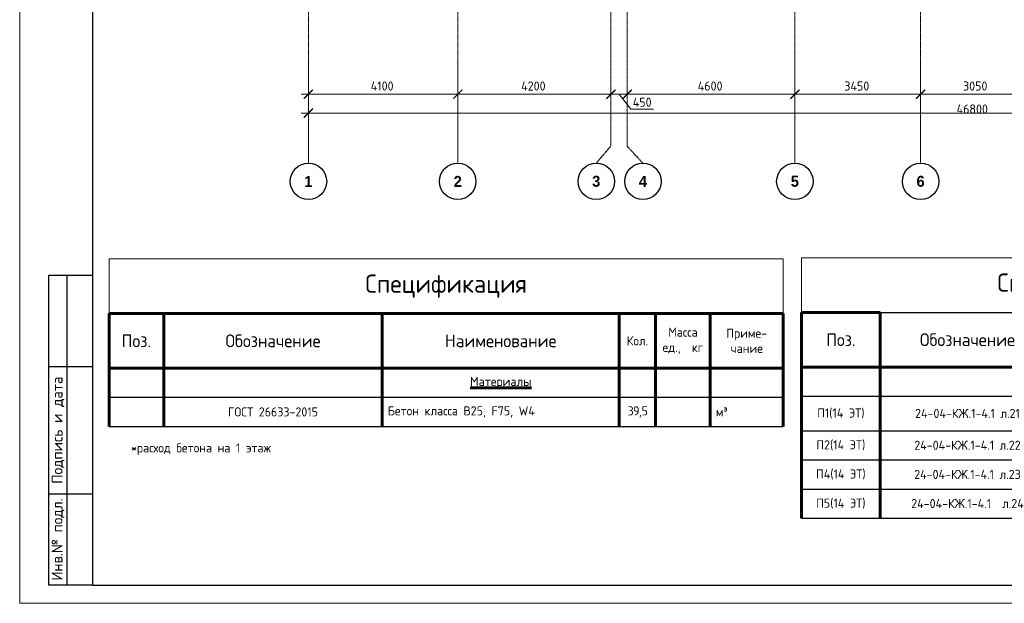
# Model space of a CAD drawing. Header units: millimetres. Extents: x 369815 to 1481759, y -423071 to -27917.
# Tile 26 of 256: x 436521 to 463539, y -330878 to -314867. Entities that reach past the tile are written whole.
import ezdxf
from ezdxf.enums import TextEntityAlignment as Align

# ---------------------------------------------------------------- set-up
doc = ezdxf.new("R2010")
doc.units = ezdxf.units.MM
doc.linetypes.add('______5', pattern=[1100, 800, -100, 100, -100])
doc.linetypes.add('осевая', pattern=[50.8, 31.75, -6.35, 6.35, -6.35])
for name, color, linetype, lineweight in [('Оси', 40, '______5', 18), ('Основная 0.6', 142, 'Continuous', 60), ('РАЗМЕРЫ', 1, 'Continuous', 9), ('Текст', 7, 'Continuous', 25), ('ТОНКИЕ', 7, 'Continuous', 9)]:
    doc.layers.add(name, color=color, linetype=linetype, lineweight=lineweight)
doc.layers.add('ТОЛСТЫЕ_ОСНОВНЫЕ', color=6, linetype='Continuous')
doc.styles.add('Century Gothic', font='GOTHIC.TTF')
doc.styles.add('GOST-2.304_Type-B', font='GOST_Common.ttf')
doc.styles.add('style1', font='GOST_Common.ttf', dxfattribs={"height": 500})
doc.dimstyles.new('СПДС', dxfattribs={"dimscale": 100, "dimtxt": 2.5, "dimasz": 2.5, "dimexe": 1.25, "dimexo": 0, "dimtad": 1, "dimdec": 0, "dimtxsty": 'GOST-2.304_Type-B', "dimblk": 'ARCHTICK', "dimcen": 2.5, "dimdle": 2, "dimadec": 0, "dimazin": 2, "dimtfac": 0.75, "dimtdec": 0, "dimtmove": 1, "dimatfit": 3, "dimfxl": 1, "dimtolj": 1, "dimarcsym": 1})

# ---------------------------------------------------------------- blocks, each defined once
blk = doc.blocks.new('_ArchTick')
at = {"color": 0, "linetype": 'ByBlock', "const_width": 0.15}
blk.add_lwpolyline([(-0.5, -0.5), (0.5, 0.5)], dxfattribs=at)
blk = doc.blocks.new('*D2369')
at = {"color": 0, "lineweight": -2, "transparency": 16777216}
for p, q in [((983446, -19381), (1030646, -19381)), ((983646, -19381), (983646, -19256)), ((1030446, -19495), (1030446, -19256))]:
    blk.add_line(p, q, dxfattribs=at)
at = {"layer": 'DEFPOINTS', "color": 0, "transparency": 16777216}
for p in [(983646, -19381), (1030446, -19381), (1030446, -19495)]:
    blk.add_point(p, dxfattribs=at)
at = {"color": 0, "lineweight": -2, "transparency": 16777216, "xscale": 250, "yscale": 250, "zscale": 250, "rotation": 180}
blk.add_blockref('_ArchTick', (983646, -19381), dxfattribs=at)
at = {"color": 0, "lineweight": -2, "transparency": 16777216, "xscale": 250, "yscale": 250, "zscale": 250}
blk.add_blockref('_ArchTick', (1030446, -19381), dxfattribs=at)
at = {"color": 0, "transparency": 16777216, "insert": (1001863, -19270), "char_height": 250, "width": 104166.67, "attachment_point": 5, "style": 'GOST-2.304_Type-B'}
blk.add_mtext('\\A1;46800', dxfattribs=at)
blk = doc.blocks.new('NSY101')
at = {"color": 0, "linetype": 'ByBlock', "lineweight": -2}
blk.add_circle((0, 0), 50, dxfattribs=at)
blk = doc.blocks.new('СЛОЖНЫЙ_ОБЪЕКТ_31')
at = {"layer": 'Оси', "color": 16, "linetype": 'Continuous', "lineweight": 25, "transparency": 33554687, "xscale": 9.999999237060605, "yscale": 9.999999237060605, "zscale": 9.999999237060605}
blk.add_blockref('NSY101', (8813, -43009), dxfattribs=at)
at = {"layer": 'Оси', "color": 16, "linetype": 'Continuous', "lineweight": 25, "transparency": 33554687, "insert": (8813, -43009), "char_height": 300, "width": 385, "attachment_point": 5, "style": 'Century Gothic'}
blk.add_mtext('\\A1;{\\fCentury Gothic|i0|b1;\\H300.000000;\\W1.000000;\\C16;2}\\P', dxfattribs=at)
blk = doc.blocks.new('СЛОЖНЫЙ_ОБЪЕКТ_32')
at = {"layer": 'Оси', "color": 16, "linetype": 'Continuous', "lineweight": 25, "transparency": 33554687, "xscale": 9.999999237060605, "yscale": 9.999999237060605, "zscale": 9.999999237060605}
blk.add_blockref('NSY101', (18063, -43009), dxfattribs=at)
at = {"layer": 'Оси', "color": 16, "linetype": 'Continuous', "lineweight": 25, "transparency": 33554687, "insert": (18063, -43009), "char_height": 300, "width": 385, "attachment_point": 5, "style": 'Century Gothic'}
blk.add_mtext('\\A1;{\\fCentury Gothic|i0|b1;\\H300.000000;\\W1.000000;\\C16;5}\\P', dxfattribs=at)
blk = doc.blocks.new('СЛОЖНЫЙ_ОБЪЕКТ_33')
at = {"layer": 'Оси', "color": 16, "linetype": 'Continuous', "lineweight": 25, "transparency": 33554687, "xscale": 9.999999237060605, "yscale": 9.999999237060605, "zscale": 9.999999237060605}
blk.add_blockref('NSY101', (21513, -43009), dxfattribs=at)
at = {"layer": 'Оси', "color": 16, "linetype": 'Continuous', "lineweight": 25, "transparency": 33554687, "insert": (21513, -43009), "char_height": 300, "width": 385, "attachment_point": 5, "style": 'Century Gothic'}
blk.add_mtext('\\A1;{\\fCentury Gothic|i0|b1;\\H300.000000;\\W1.000000;\\C16;6}\\P', dxfattribs=at)
blk = doc.blocks.new('СЛОЖНЫЙ_ОБЪЕКТ_46')
at = {"layer": 'Оси', "color": 16, "linetype": 'Continuous', "lineweight": 25, "transparency": 33554687, "xscale": 9.999999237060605, "yscale": 9.999999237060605, "zscale": 9.999999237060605}
blk.add_blockref('NSY101', (5263, -43009), dxfattribs=at)
at = {"layer": 'Оси', "color": 16, "linetype": 'Continuous', "lineweight": 25, "transparency": 33554687, "insert": (5263, -43009), "char_height": 300, "width": 385, "attachment_point": 5, "style": 'Century Gothic'}
blk.add_mtext('\\A1;{\\fCentury Gothic|i0|b1;\\H300.000000;\\W1.000000;\\C16;1}\\P', dxfattribs=at)
blk = doc.blocks.new('СЛОЖНЫЙ_ОБЪЕКТ_48')
at = {"layer": 'Оси', "color": 16, "linetype": 'Continuous', "lineweight": 25, "transparency": 33554687, "xscale": 9.999999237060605, "yscale": 9.999999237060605, "zscale": 9.999999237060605}
blk.add_blockref('NSY101', (13893, -43009), dxfattribs=at)
at = {"layer": 'Оси', "color": 16, "linetype": 'Continuous', "lineweight": 25, "transparency": 33554687, "insert": (13893, -43009), "char_height": 300, "width": 385, "attachment_point": 5, "style": 'Century Gothic'}
blk.add_mtext('\\A1;{\\fCentury Gothic|i0|b1;\\H300.000000;\\W1.000000;\\C16;4}\\P', dxfattribs=at)
blk = doc.blocks.new('СЛОЖНЫЙ_ОБЪЕКТ_49')
at = {"layer": 'Оси', "color": 16, "linetype": 'Continuous', "lineweight": 25, "transparency": 33554687, "xscale": 9.999999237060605, "yscale": 9.999999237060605, "zscale": 9.999999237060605}
blk.add_blockref('NSY101', (12613, -43009), dxfattribs=at)
at = {"layer": 'Оси', "color": 16, "linetype": 'Continuous', "lineweight": 25, "transparency": 33554687, "insert": (12613, -43009), "char_height": 300, "width": 385, "attachment_point": 5, "style": 'Century Gothic'}
blk.add_mtext('\\A1;{\\fCentury Gothic|i0|b1;\\H300.000000;\\W1.000000;\\C16;3}\\P', dxfattribs=at)
blk = doc.blocks.new('*D2355')
at = {"color": 0, "lineweight": -2, "transparency": 16777216}
for p, q in [((983446, -18864), (987946, -18864)), ((983646, -18864), (983646, -18739)), ((987746, -18864), (987746, -18739))]:
    blk.add_line(p, q, dxfattribs=at)
at = {"layer": 'DEFPOINTS', "color": 0, "transparency": 16777216}
for p in [(983646, -18864), (987746, -18864), (987746, -18864)]:
    blk.add_point(p, dxfattribs=at)
at = {"color": 0, "lineweight": -2, "transparency": 16777216, "xscale": 250, "yscale": 250, "zscale": 250, "rotation": 180}
blk.add_blockref('_ArchTick', (983646, -18864), dxfattribs=at)
at = {"color": 0, "lineweight": -2, "transparency": 16777216, "xscale": 250, "yscale": 250, "zscale": 250}
blk.add_blockref('_ArchTick', (987746, -18864), dxfattribs=at)
at = {"color": 0, "transparency": 16777216, "insert": (985670, -18639), "char_height": 250, "width": 83333.33, "attachment_point": 5, "style": 'GOST-2.304_Type-B'}
blk.add_mtext('\\A1;4100', dxfattribs=at)
blk = doc.blocks.new('*D2356')
at = {"color": 0, "lineweight": -2, "transparency": 16777216}
for p, q in [((987546, -18864), (992146, -18864)), ((987746, -18864), (987746, -18739)), ((991946, -18864), (991946, -18739))]:
    blk.add_line(p, q, dxfattribs=at)
at = {"layer": 'DEFPOINTS', "color": 0, "transparency": 16777216}
for p in [(987746, -18864), (991946, -18864), (991946, -18864)]:
    blk.add_point(p, dxfattribs=at)
at = {"color": 0, "lineweight": -2, "transparency": 16777216, "xscale": 250, "yscale": 250, "zscale": 250, "rotation": 180}
blk.add_blockref('_ArchTick', (987746, -18864), dxfattribs=at)
at = {"color": 0, "lineweight": -2, "transparency": 16777216, "xscale": 250, "yscale": 250, "zscale": 250}
blk.add_blockref('_ArchTick', (991946, -18864), dxfattribs=at)
at = {"color": 0, "transparency": 16777216, "insert": (989820, -18639), "char_height": 250, "width": 83333.33, "attachment_point": 5, "style": 'GOST-2.304_Type-B'}
blk.add_mtext('\\A1;4200', dxfattribs=at)
blk = doc.blocks.new('*D2357')
at = {"color": 0, "lineweight": -2, "transparency": 16777216}
for p, q in [((992196, -18864), (997196, -18864)), ((992396, -18864), (992396, -18739)), ((996996, -18864), (996996, -18739))]:
    blk.add_line(p, q, dxfattribs=at)
at = {"layer": 'DEFPOINTS', "color": 0, "transparency": 16777216}
for p in [(992396, -18864), (996996, -18864), (996996, -18864)]:
    blk.add_point(p, dxfattribs=at)
at = {"color": 0, "lineweight": -2, "transparency": 16777216, "xscale": 250, "yscale": 250, "zscale": 250, "rotation": 180}
blk.add_blockref('_ArchTick', (992396, -18864), dxfattribs=at)
at = {"color": 0, "lineweight": -2, "transparency": 16777216, "xscale": 250, "yscale": 250, "zscale": 250}
blk.add_blockref('_ArchTick', (996996, -18864), dxfattribs=at)
at = {"color": 0, "transparency": 16777216, "insert": (994670, -18639), "char_height": 250, "width": 83333.33, "attachment_point": 5, "style": 'GOST-2.304_Type-B'}
blk.add_mtext('\\A1;4600', dxfattribs=at)
blk = doc.blocks.new('*D2358')
at = {"color": 0, "lineweight": -2, "transparency": 16777216}
for p, q in [((996796, -18864), (1000646, -18864)), ((996996, -18864), (996996, -18739)), ((1000446, -18864), (1000446, -18739))]:
    blk.add_line(p, q, dxfattribs=at)
at = {"layer": 'DEFPOINTS', "color": 0, "transparency": 16777216}
for p in [(996996, -18864), (1000446, -18864), (1000446, -18864)]:
    blk.add_point(p, dxfattribs=at)
at = {"color": 0, "lineweight": -2, "transparency": 16777216, "xscale": 250, "yscale": 250, "zscale": 250, "rotation": 180}
blk.add_blockref('_ArchTick', (996996, -18864), dxfattribs=at)
at = {"color": 0, "lineweight": -2, "transparency": 16777216, "xscale": 250, "yscale": 250, "zscale": 250}
blk.add_blockref('_ArchTick', (1000446, -18864), dxfattribs=at)
at = {"color": 0, "transparency": 16777216, "insert": (998695, -18639), "char_height": 250, "width": 83333.33, "attachment_point": 5, "style": 'GOST-2.304_Type-B'}
blk.add_mtext('\\A1;3450', dxfattribs=at)
blk = doc.blocks.new('*D2359')
at = {"color": 0, "lineweight": -2, "transparency": 16777216}
for p, q in [((1000246, -18864), (1003696, -18864)), ((1000446, -18864), (1000446, -18739)), ((1003496, -18864), (1003496, -18739))]:
    blk.add_line(p, q, dxfattribs=at)
at = {"layer": 'DEFPOINTS', "color": 0, "transparency": 16777216}
for p in [(1000446, -18864), (1003496, -18864), (1003496, -18864)]:
    blk.add_point(p, dxfattribs=at)
at = {"color": 0, "lineweight": -2, "transparency": 16777216, "xscale": 250, "yscale": 250, "zscale": 250, "rotation": 180}
blk.add_blockref('_ArchTick', (1000446, -18864), dxfattribs=at)
at = {"color": 0, "lineweight": -2, "transparency": 16777216, "xscale": 250, "yscale": 250, "zscale": 250}
blk.add_blockref('_ArchTick', (1003496, -18864), dxfattribs=at)
at = {"color": 0, "transparency": 16777216, "insert": (1001945, -18639), "char_height": 250, "width": 83333.33, "attachment_point": 5, "style": 'GOST-2.304_Type-B'}
blk.add_mtext('\\A1;3050', dxfattribs=at)
blk = doc.blocks.new('*D2367')
at = {"color": 0, "lineweight": -2, "transparency": 16777216}
for p, q in [((992596, -18864), (991746, -18864)), ((991946, -18739), (991946, -18989)), ((992171, -18864), (992493, -19270)), ((992396, -18802), (992396, -18989)), ((992493, -19270), (993118, -19270))]:
    blk.add_line(p, q, dxfattribs=at)
at = {"layer": 'DEFPOINTS', "color": 0, "transparency": 16777216}
for p in [(991946, -18739), (991946, -18864), (992396, -18802)]:
    blk.add_point(p, dxfattribs=at)
at = {"color": 0, "lineweight": -2, "transparency": 16777216, "xscale": 250, "yscale": 250, "zscale": 250, "rotation": 180}
blk.add_blockref('_ArchTick', (991946, -18864), dxfattribs=at)
at = {"color": 0, "lineweight": -2, "transparency": 16777216, "xscale": 250, "yscale": 250, "zscale": 250}
blk.add_blockref('_ArchTick', (992396, -18864), dxfattribs=at)
at = {"color": 0, "transparency": 16777216, "insert": (992805, -19083), "char_height": 250, "attachment_point": 5, "style": 'GOST-2.304_Type-B'}
blk.add_mtext('\\A1;450', dxfattribs=at)
blk = doc.blocks.new('*U133')
at = {"layer": 'ТОЛСТЫЕ_ОСНОВНЫЕ'}
for p, q in [((8, 5), (8, 90)), ((8, 90), (20, 90)), ((13, 5), (13, 90)), ((8, 65), (20, 65)), ((8, 30), (20, 30)), ((20, 5), (8, 5))]:
    blk.add_line(p, q, dxfattribs=at)
at = {"layer": 'ТОЛСТЫЕ_ОСНОВНЫЕ', "color": 6}
blk.add_lwpolyline([(20, 5), (589, 5), (589, 415), (20, 415)], close=True, dxfattribs=at)
at = {"layer": 'ТОНКИЕ'}
blk.add_lwpolyline([(0, 0), (594, 0), (594, 420), (0, 420)], close=True, dxfattribs=at)
at = {"layer": 'Текст', "style": 'style1'}
for s, p in [('Подпись и дата', (10.5, 47.5)), ('Инв.№ подл.', (10.5, 17.5))]:
    blk.add_text(s, height=3, rotation=90, dxfattribs=at).set_placement(p, align=Align.MIDDLE)
blk = doc.blocks.new('*T1549')
at = {"layer": 'DEFPOINTS', "color": 8, "linetype": 'ByBlock', "lineweight": 0, "transparency": 16777216}
for p, q in [((0, 0), (18500, 0)), ((0, 0), (0, -1500)), ((18500, 0), (18500, -1500))]:
    blk.add_line(p, q, dxfattribs=at)
at = {"layer": 'Основная 0.6', "color": 0, "linetype": 'Continuous', "lineweight": 60, "transparency": 16777216}
for p, q in [((0, -1500), (15000, -1500)), ((0, -1500), (0, -4600)), ((1500, -1500), (1500, -4600)), ((7500, -1500), (7500, -4600)), ((14000, -1500), (14000, -4600)), ((15000, -1500), (15000, -4600)), ((16500, -1500), (16500, -4600)), ((18500, -1500), (18500, -4600)), ((0, -3000), (15000, -3000))]:
    blk.add_line(p, q, dxfattribs=at)
at = {"layer": 'Основная 0.6', "color": 0, "linetype": 'Continuous', "transparency": 16777216}
for p, q in [((15000, -1500), (18500, -1500)), ((15000, -3000), (18500, -3000))]:
    blk.add_line(p, q, dxfattribs=at)
at = {"layer": 'Основная 0.6', "color": 0, "linetype": 'Continuous', "lineweight": -2, "transparency": 16777216}
for p, q in [((0, -3800), (1500, -3800)), ((14000, -3800), (18500, -3800)), ((0, -4600), (1500, -4600)), ((14000, -4600), (18500, -4600))]:
    blk.add_line(p, q, dxfattribs=at)
at = {"layer": 'Основная 0.6', "color": 0, "lineweight": -2, "transparency": 16777216}
for p, q in [((1500, -3800), (14000, -3800)), ((1500, -4600), (14000, -4600))]:
    blk.add_line(p, q, dxfattribs=at)
at = {"layer": 'Основная 0.6', "color": 0, "transparency": 16777216, "style": 'GOST-2.304_Type-B'}
for s, insert, char_height, width, attachment_point in [('Спецификация', (9250, -750), 500, 18200, 5), ('Масса\\Pед.,  кг', (15750, -2250), 250, 1200, 5), ('Приме-\\Pчание', (17500, -2250), 250, 1700, 5), ('Поз.', (750, -2250), 350, 1200, 5), ('Обозначение', (4500, -2250), 350, 5700, 5), ('Наименование', (10750, -2250), 350, 6200, 5), ('Кол.', (14500, -2250), 250, 700, 5), ('{\\LМатериалы}', (10750, -3400), 250, 6200, 5), ('ГОСТ 26633-2015', (4500, -4200), 250, 5700, 5), ('Бетон класса В25, F75, W4', (7650, -4200), 250, 6200, 4), ('м³', (16650, -4200), 250, 1700, 4), ('{\\T0.9;39,5', (14500, -4200), 250, 700, 5)]:
    blk.add_mtext(s, dxfattribs=dict(at, insert=insert, char_height=char_height, width=width, attachment_point=attachment_point))
blk = doc.blocks.new('*T1550')
at = {"layer": 'DEFPOINTS', "color": 8, "linetype": 'ByBlock', "lineweight": 0, "transparency": 16777216}
for p, q in [((0, 0), (17950, 0)), ((0, 0), (0, -1500)), ((17950, 0), (17950, -1500))]:
    blk.add_line(p, q, dxfattribs=at)
at = {"layer": 'Основная 0.6', "color": 0, "linetype": 'Continuous', "lineweight": 60, "transparency": 16777216}
for p, q in [((0, -1500), (2152, -1500)), ((0, -1500), (0, -7145)), ((2152, -1500), (2152, -7145)), ((6950, -1500), (6950, -7145)), ((13450, -1500), (13450, -7145)), ((14450, -1500), (14450, -7145)), ((15950, -1500), (15950, -7145)), ((17950, -1500), (17950, -7145)), ((0, -3000), (14450, -3000))]:
    blk.add_line(p, q, dxfattribs=at)
at = {"layer": 'Основная 0.6', "color": 0, "linetype": 'ByBlock', "lineweight": -2, "transparency": 16777216}
blk.add_line((2152, -1500), (17950, -1500), dxfattribs=at)
at = {"layer": 'Основная 0.6', "color": 0, "linetype": 'Continuous', "transparency": 16777216}
blk.add_line((14450, -3000), (17950, -3000), dxfattribs=at)
at = {"layer": 'Основная 0.6', "color": 0, "linetype": 'Continuous', "lineweight": -2, "transparency": 16777216}
for p, q in [((0, -3800), (2152, -3800)), ((13450, -3800), (17950, -3800)), ((0, -4745), (2152, -4745)), ((13450, -4745), (17950, -4745)), ((0, -5545), (2152, -5545)), ((13450, -5545), (17950, -5545)), ((0, -6345), (2152, -6345)), ((13450, -6345), (17950, -6345)), ((0, -7145), (2152, -7145)), ((13450, -7145), (17950, -7145))]:
    blk.add_line(p, q, dxfattribs=at)
at = {"layer": 'Основная 0.6', "color": 0, "lineweight": -2, "transparency": 16777216}
for p, q in [((2152, -3800), (13450, -3800)), ((2152, -4745), (6950, -4745)), ((2152, -5545), (6950, -5545)), ((2152, -6345), (6950, -6345)), ((2152, -7145), (13450, -7145))]:
    blk.add_line(p, q, dxfattribs=at)
at = {"layer": 'Основная 0.6', "color": 0, "transparency": 16777216, "attachment_point": 5, "style": 'GOST-2.304_Type-B'}
for s, insert, char_height, width in [('Спецификация пилонов', (8975, -750), 500, 17649.63), ('Масса\\Pед.,  кг', (15200, -2250), 250, 1200), ('Приме-\\Pчание', (16950, -2250), 250, 1700), ('Поз.', (1076, -2250), 350, 1851.73), ('Обозначение', (4551, -2250), 350, 4497.9), ('Наименование', (10200, -2250), 350, 6200), ('Кол.', (13950, -2250), 250, 700), ('{\\C256;П1(14 ЭТ)}', (1076, -4272), 250, 1851.73), ('24-04-КЖ.1-4.1 л.21', (4551, -4272), 250, 4497.9), ('20', (13950, -4272), 250, 700), ('{\\C256;П2(14 ЭТ)}', (1076, -5145), 250, 1851.73), ('24-04-КЖ.1-4.1 л.22', (4551, -5145), 250, 4497.9), ('14', (13950, -5145), 250, 700), ('Пилоны 14-го этажа', (10200, -5472), 250, 6200), ('{\\C256;П4(14 ЭТ)}', (1076, -5945), 250, 1851.73), ('24-04-КЖ.1-4.1 л.23', (4551, -5945), 250, 4497.9), ('3', (13950, -5945), 250, 700), ('{\\C256;П5(14 ЭТ)}', (1076, -6745), 250, 1851.73), ('24-04-КЖ.1-4.1  л.24', (4551, -6745), 250, 4497.9), ('16', (13950, -6745), 250, 700)]:
    blk.add_mtext(s, dxfattribs=dict(at, insert=insert, char_height=char_height, width=width))
blk = doc.blocks.new('оси2')
at = {"layer": 'Оси', "color": 16, "linetype": 'осевая', "lineweight": 0, "ltscale": 0.5, "transparency": 33554687}
for p, q in [((983645.5, 5465.4), (983645.8, -20755.1)), ((987745.5, 5465.4), (987745.5, -20739.3)), ((996995.5, 5465.4), (996995.5, -20739.3)), ((1000445.5, 5465.4), (1000445.5, -20739.3)), ((991945.5, 4955.2), (991945.5, -20287.7)), ((992395.5, 4955.2), (992395.5, -20293.6))]:
    blk.add_line(p, q, dxfattribs=at)
at = {"layer": 'Оси', "color": 16, "linetype": 'осевая', "lineweight": 25, "ltscale": 0.5, "transparency": 33554687}
for p, q in [((991545, -20755.1), (991945.5, -20287.7)), ((992825, -20755.1), (992395.5, -20293.6))]:
    blk.add_line(p, q, dxfattribs=at)
at = {"layer": 'Оси', "color": 16, "linetype": 'Continuous', "lineweight": 25, "transparency": 33554687}
for name, p in [('СЛОЖНЫЙ_ОБЪЕКТ_46', (978385.3, 21754.4)), ('СЛОЖНЫЙ_ОБЪЕКТ_31', (978932, 21754.4)), ('СЛОЖНЫЙ_ОБЪЕКТ_49', (978932, 21754.4)), ('СЛОЖНЫЙ_ОБЪЕКТ_48', (978932, 21754.4)), ('СЛОЖНЫЙ_ОБЪЕКТ_32', (978932, 21754.4)), ('СЛОЖНЫЙ_ОБЪЕКТ_33', (978932, 21754.4))]:
    blk.add_blockref(name, p, dxfattribs=at)
for base, p1, p2, picture, middle in [((987745.5, -18864.1), (983645.5, -18864.1), (987745.5, -18864.1), '*D2355', (985670.4, -18864.1)), ((991945.5, -18864.1), (987745.5, -18864.1), (991945.5, -18864.1), '*D2356', (989820.4, -18864.1)), ((996995.5, -18864.1), (992395.5, -18864.1), (996995.5, -18864.1), '*D2357', (994670.4, -18864.1)), ((1000445.5, -18864.1), (996995.5, -18864.1), (1000445.5, -18864.1), '*D2358', (998695.4, -18864.1)), ((1003495.5, -18864.1), (1000445.5, -18864.1), (1003495.5, -18864.1), '*D2359', (1001945.4, -18864.1)), ((1030445.5, -19380.9), (983645.5, -19380.9), (1030445.5, -19495.3), '*D2369', (1001863, -19495.3))]:
    dim = blk.add_linear_dim(base=base, p1=p1, p2=p2, dimstyle='СПДС', override={"dimgap": 1})
    dim.commit()
    dim.dimension.update_dxf_attribs({"geometry": picture, "text_midpoint": middle, "dimtype": 160})
dim = blk.add_linear_dim(base=(991945.5, -18864.1), p1=(992395.5, -18801.6), p2=(991945.5, -18739.1), dimstyle='СПДС')
dim.commit()
dim.dimension.update_dxf_attribs({"geometry": '*D2367', "text_midpoint": (992555.1, -19270.3), "dimtype": 160})

msp = doc.modelspace()

# ---------------------------------------------------------------- block references
at = {"xscale": 100, "yscale": 100, "zscale": 100}
msp.add_blockref('*U133', (436520.8, -330877.6, 3100), dxfattribs=at)
for name, p in [('*T1549', (438971.7, -321426.5)), ('*T1550', (457977.6, -321396.8))]:
    msp.add_blockref(name, p)
at = {"layer": 'РАЗМЕРЫ'}
msp.add_blockref('оси2', (-539203.5, -298047.4, -560), dxfattribs=at)

# ---------------------------------------------------------------- texts
at = {"ltscale": 100, "insert": (439575.4, -326488.4), "char_height": 250, "width": 17398.124, "attachment_point": 1, "style": 'GOST-2.304_Type-B'}
msp.add_mtext('*расход бетона на 1 этаж', dxfattribs=at)

doc.saveas('drawing.dxf')
